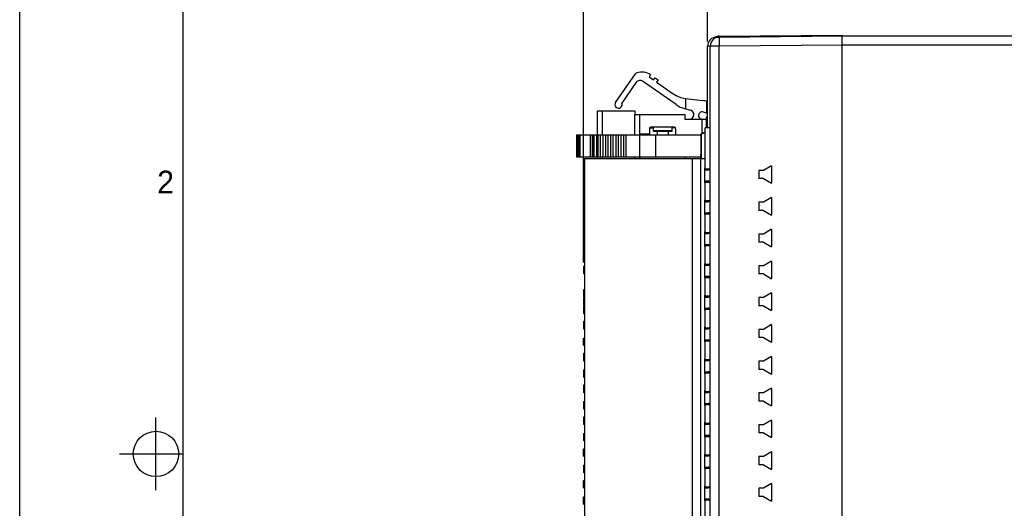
# Model space of a CAD drawing. Header units: millimetres. Extents: x 0 to 420, y 0 to 297.
# Tile 46 of 76: x 0 to 108, y 183 to 236. Entities that reach past the tile are written whole.
import ezdxf

# ---------------------------------------------------------------- set-up
doc = ezdxf.new("R2010")
doc.units = ezdxf.units.MM
doc.header["$LTSCALE"] = 23.1
doc.layers.get('0').update_dxf_attribs({"linetype": 'CONTINUOUS'})
doc.layers.add('03___PRT_ALL_CURVES', color=7, linetype='CONTINUOUS')
doc.layers.add('INTFCLR_139', color=7, linetype='CONTINUOUS')
doc.styles.get("Standard").update_dxf_attribs({"font": 'txt', "width": 0.85})
doc.styles.add('TEXTSTYLE_2', font='trium.ttf')
doc.dimstyles.new('DIMSTYLE_1', dxfattribs={"dimtxt": 3.5, "dimasz": 3.5, "dimexe": 1, "dimexo": 0.5, "dimgap": 0.875, "dimtad": 1, "dimdec": 4, "dimdsep": 46, "dimtxsty": 'STANDARD', "dimblk": '_FILLED', "dimblk1": '_FILLED', "dimblk2": '_FILLED', "dimcen": 0.09, "dimadec": 4, "dimazin": 2, "dimtp": 0.15, "dimtm": 0.15, "dimtfac": 1, "dimtdec": 4, "dimtofl": 0, "dimtmove": 0, "dimatfit": 3, "dimldrblk": '_FILLED', "dimfxl": 1, "dimtolj": 1, "dimarcsym": 0})
doc.dimstyles.new('DIMSTYLE_6', dxfattribs={"dimtxt": 3.5, "dimasz": 3.5, "dimexe": 1, "dimexo": 0.5, "dimgap": 0.875, "dimtad": 1, "dimdec": 1, "dimdsep": 46, "dimtxsty": 'STANDARD', "dimblk": '_FILLED', "dimblk1": '_FILLED', "dimblk2": '_FILLED', "dimcen": 0.09, "dimadec": 4, "dimazin": 2, "dimtp": 0.2, "dimtm": 0.2, "dimtfac": 1, "dimtdec": 1, "dimtofl": 0, "dimtmove": 0, "dimatfit": 3, "dimldrblk": '_FILLED', "dimfxl": 1, "dimtolj": 1, "dimarcsym": 0})

# ---------------------------------------------------------------- blocks, each defined once
blk = doc.blocks.new('_FILLED')
at = {"color": 0, "linetype": 'BYBLOCK'}
blk.add_solid([(0, 0), (-1, 0.143), (-1, -0.143)], dxfattribs=at)
blk = doc.blocks.new('*D0')
at = {"color": 2, "linetype": 'CONTINUOUS'}
for p, q in [((75.72, 233.9), (75.72, 254.64)), ((75.72, 253.64), (129.67, 253.64)), ((183.62, 253.64), (129.67, 253.64)), ((183.62, 224.77), (183.62, 254.64))]:
    blk.add_line(p, q, dxfattribs=at)
at = {"color": 2, "linetype": 'CONTINUOUS', "xscale": 3.5, "yscale": 3.5, "zscale": 3.5, "rotation": 180}
blk.add_blockref('_FILLED', (75.72, 253.64), dxfattribs=at)
at = {"color": 2, "linetype": 'CONTINUOUS', "xscale": 3.5, "yscale": 3.5, "zscale": 3.5}
blk.add_blockref('_FILLED', (183.62, 253.64), dxfattribs=at)
at = {"color": 2, "linetype": 'CONTINUOUS', "insert": (129.67, 258.02), "char_height": 3.5, "width": 18.375, "attachment_point": 2, "line_spacing_factor": 0.9}
blk.add_mtext('107.9', dxfattribs=at)
blk = doc.blocks.new('*D6')
at = {"color": 2, "linetype": 'CONTINUOUS'}
for p, q in [((62.07, 209.56), (62.07, 272.86)), ((183.62, 222.62), (183.62, 272.86)), ((62.07, 271.86), (122.85, 271.86)), ((183.62, 271.86), (122.85, 271.86))]:
    blk.add_line(p, q, dxfattribs=at)
at = {"color": 2, "linetype": 'CONTINUOUS', "xscale": 3.5, "yscale": 3.5, "zscale": 3.5, "rotation": 180}
blk.add_blockref('_FILLED', (62.07, 271.86), dxfattribs=at)
at = {"color": 2, "linetype": 'CONTINUOUS', "xscale": 3.5, "yscale": 3.5, "zscale": 3.5}
blk.add_blockref('_FILLED', (183.62, 271.86), dxfattribs=at)
at = {"color": 2, "linetype": 'CONTINUOUS', "insert": (122.85, 276.24), "char_height": 3.5, "width": 17.25, "attachment_point": 2, "line_spacing_factor": 0.9}
blk.add_mtext('121.6', dxfattribs=at)

msp = doc.modelspace()

# ---------------------------------------------------------------- linework, layer by layer
at = {"color": 2, "linetype": 'CONTINUOUS'}
for p, q in [((0, 0), (0, 297)), ((15, 184.5), (15, 192.5)), ((11, 188.5), (18, 188.5))]:
    msp.add_line(p, q, dxfattribs=at)
at = {"color": 7, "linetype": 'CONTINUOUS'}
for p, q in [((18, 6), (18, 291)), ((76.71321, 234.39753), (77.01364, 234.40016)), ((77.01321, 234.49753), (90.52194, 234.61542)), ((77.01366, 234.39753), (90.52239, 234.51542)), ((90.52194, 144.51542), (90.52194, 234.61542)), ((90.52194, 234.51542), (163.48425, 234.51542)), ((90.52239, 144.51542), (90.52239, 234.51542)), ((75.72194, 224.41542), (75.72194, 233.39757)), ((76.02239, 145.63327), (76.02239, 233.39757)), ((65.59428, 227.19485), (67.79332, 230.33541)), ((69.45363, 230.26575), (69.28156, 230.02001)), ((69.28156, 230.02001), (69.77305, 229.67586)), ((69.77305, 229.67586), (69.94512, 229.92161)), ((69.94512, 229.92161), (70.27278, 229.69218)), ((67.88058, 229.41397), (66.28446, 227.13447)), ((72.2587, 226.95877), (68.57695, 229.53676)), ((70.27278, 229.69218), (70.10071, 229.44643)), ((70.10071, 229.44643), (71.94218, 228.15702)), ((73.2973, 227.63684), (75.15033, 227.40931)), ((73.31254, 226.48909), (73.31254, 227.63497)), ((75.62194, 227.31248), (75.62194, 226.00821)), ((63.62194, 223.61542), (63.62194, 226.26542)), ((63.62194, 226.26542), (67.72194, 226.26542)), ((67.72194, 226.26542), (67.72194, 225.86542)), ((67.72194, 225.86542), (73.22194, 225.86542)), ((68.22194, 225.86542), (68.22194, 223.61542)), ((73.20298, 226.51844), (73.793, 226.36035)), ((73.22194, 225.86542), (73.22194, 225.36542)), ((75.72194, 225.97156), (75.25957, 226.141)), ((75.62194, 224.41542), (75.62194, 225.61542)), ((75.62194, 225.61542), (75.72194, 225.61542)), ((69.33525, 224.38842), (69.77194, 224.38842)), ((69.47418, 224.51542), (72.0697, 224.51542)), ((69.77194, 224.01542), (69.77194, 224.38842)), ((71.77194, 224.38842), (71.77194, 224.01542)), ((72.20862, 224.38842), (71.77194, 224.38842)), ((73.22194, 225.36542), (75.62194, 225.36542)), ((75.47194, 219.77542), (75.47194, 224.41542)), ((76.02239, 224.41542), (75.47194, 224.41542)), ((61.30884, 223.61542), (61.30884, 221.21542)), ((61.30888, 223.61542), (75.02194, 223.61542)), ((63.00594, 223.61542), (63.00594, 221.21542)), ((63.63014, 223.61542), (63.63014, 221.21542)), ((63.91296, 223.61542), (63.91296, 221.21542)), ((64.19578, 223.61542), (64.19578, 221.21542)), ((64.4786, 223.61542), (64.4786, 221.21542)), ((64.76142, 223.61542), (64.76142, 221.21542)), ((65.04424, 223.61542), (65.04424, 221.21542)), ((65.32706, 221.21542), (65.32706, 223.61542)), ((65.60988, 223.61542), (65.60988, 221.21542)), ((65.8927, 223.61542), (65.8927, 221.21542)), ((66.17552, 223.61542), (66.17552, 221.21542)), ((66.45834, 223.61542), (66.45834, 221.21542)), ((66.74116, 223.61542), (66.74116, 221.21542)), ((69.3202, 223.71542), (68.22194, 223.71542)), ((69.77194, 224.11342), (71.77194, 224.11342)), ((71.77194, 224.01542), (69.77194, 224.01542)), ((70.16727, 224.01542), (70.16727, 223.61542)), ((71.37661, 224.01542), (71.37661, 223.61542)), ((74.97194, 223.61542), (74.97194, 221.21542)), ((74.99422, 223.69528), (75.47194, 223.97108)), ((74.99422, 223.69528), (75.01192, 223.68512)), ((74.99425, 223.61542), (74.99422, 223.69285)), ((75.47194, 223.93696), (75.02194, 223.67938)), ((75.02194, 223.67938), (75.02197, 221.01542)), ((61.30888, 221.21542), (74.97194, 221.21542)), ((63.62194, 221.01542), (63.62194, 221.21542)), ((68.22194, 221.21542), (68.22194, 221.01542)), ((68.27194, 221.21542), (68.27194, 221.01542)), ((73.27194, 221.21542), (73.27194, 221.01542)), ((74.97194, 221.46542), (75.02194, 221.46542)), ((74.99425, 221.01542), (74.99425, 221.46542)), ((62.17194, 221.01542), (62.17194, 158.01542)), ((62.17194, 221.01542), (75.47194, 221.01542)), ((74.07194, 158.01542), (74.07194, 221.01542)), ((74.97194, 158.01542), (74.97194, 221.01542)), ((62.07194, 218.86542), (62.07194, 219.66542)), ((62.07194, 219.66542), (62.17194, 219.66542)), ((62.07194, 219.6484), (62.17194, 219.6484)), ((62.07194, 219.61436), (62.17194, 219.61436)), ((62.07194, 219.54627), (62.17194, 219.54627)), ((62.07194, 219.47819), (62.17194, 219.47819)), ((62.07194, 219.44415), (62.17194, 219.44415)), ((62.07194, 219.37606), (62.17194, 219.37606)), ((62.07194, 219.325), (62.17194, 219.325)), ((62.07194, 218.95053), (62.17194, 218.95053)), ((75.47194, 219.90305), (75.93073, 219.8938)), ((75.47194, 219.77542), (75.78932, 219.77542)), ((62.07194, 218.86542), (62.17194, 218.86542)), ((75.47194, 216.27542), (75.47194, 218.55542)), ((75.47194, 218.55542), (75.78932, 218.55542)), ((75.47194, 218.4278), (75.93073, 218.43705)), ((62.07194, 216.16542), (62.07194, 215.36542)), ((62.07194, 216.16542), (62.17194, 216.16542)), ((62.07194, 215.70585), (62.17194, 215.70585)), ((75.47194, 216.40305), (75.93073, 216.3938)), ((75.47194, 216.27542), (75.78932, 216.27542)), ((62.07194, 215.60372), (62.17194, 215.60372)), ((62.07194, 215.36542), (62.17194, 215.36542)), ((75.47194, 212.77542), (75.47194, 215.05542)), ((75.47194, 215.05542), (75.78932, 215.05542)), ((75.47194, 214.9278), (75.93073, 214.93705)), ((62.07194, 212.66542), (62.07194, 211.86542)), ((62.07194, 212.66542), (62.17194, 212.66542)), ((62.07194, 212.6484), (62.17194, 212.6484)), ((62.07194, 212.59734), (62.17194, 212.59734)), ((62.07194, 212.52925), (62.17194, 212.52925)), ((62.07194, 212.47819), (62.17194, 212.47819)), ((75.47194, 212.90305), (75.93073, 212.8938)), ((75.47194, 212.77542), (75.78932, 212.77542)), ((62.07194, 212.42712), (62.17194, 212.42712)), ((62.07194, 212.37606), (62.17194, 212.37606)), ((62.07194, 212.35904), (62.17194, 212.35904)), ((62.17194, 212.30798), (62.07194, 212.30798)), ((62.07194, 212.25691), (62.17194, 212.25691)), ((62.07194, 212.17181), (62.17194, 212.17181)), ((62.07194, 212.0867), (62.17194, 212.0867)), ((62.07194, 212.00159), (62.17194, 212.00159)), ((62.07194, 211.93351), (62.17194, 211.93351)), ((62.07194, 211.88244), (62.17194, 211.88244)), ((62.07194, 211.86542), (62.17194, 211.86542)), ((75.47194, 209.27542), (75.47194, 211.55542)), ((75.47194, 211.55542), (75.78932, 211.55542)), ((75.47194, 211.4278), (75.93073, 211.43705)), ((75.47194, 209.40305), (75.93073, 209.3938)), ((75.47194, 209.27542), (75.78932, 209.27542)), ((62.07194, 209.16542), (62.07194, 208.36542)), ((62.07194, 209.16542), (62.17194, 209.16542)), ((62.07194, 209.1484), (62.17194, 209.1484)), ((62.07194, 209.09734), (62.17194, 209.09734)), ((62.07194, 209.04627), (62.17194, 209.04627)), ((62.07194, 208.96117), (62.17194, 208.96117)), ((62.07194, 208.9101), (62.17194, 208.9101)), ((62.07194, 208.84202), (62.17194, 208.84202)), ((62.07194, 208.79095), (62.17194, 208.79095)), ((62.07194, 208.77393), (62.17194, 208.77393)), ((62.07194, 208.75691), (62.17194, 208.75691)), ((62.07194, 208.70585), (62.17194, 208.70585)), ((62.07194, 208.62074), (62.17194, 208.62074)), ((62.07194, 208.56968), (62.17194, 208.56968)), ((62.07194, 208.48457), (62.17194, 208.48457)), ((62.07194, 208.43351), (62.17194, 208.43351)), ((62.07194, 208.38244), (62.17194, 208.38244)), ((62.07194, 208.36542), (62.17194, 208.36542)), ((75.47194, 205.77542), (75.47194, 208.05542)), ((75.47194, 208.05542), (75.78932, 208.05542)), ((75.47194, 207.9278), (75.93073, 207.93705)), ((62.07194, 206.56542), (62.07194, 205.76542)), ((62.17194, 206.56542), (62.07194, 206.56542)), ((62.07194, 205.76542), (62.17194, 205.76542)), ((62.07194, 205.66542), (62.07194, 204.86542)), ((62.07194, 205.66542), (62.17194, 205.66542)), ((62.07194, 205.6484), (62.17194, 205.6484)), ((62.07194, 205.59734), (62.17194, 205.59734)), ((62.07194, 205.52925), (62.17194, 205.52925)), ((62.07194, 205.44415), (62.17194, 205.44415)), ((62.07194, 205.325), (62.17194, 205.325)), ((62.07194, 205.20585), (62.17194, 205.20585)), ((62.07194, 205.0867), (62.17194, 205.0867)), ((62.07194, 205.00159), (62.17194, 205.00159)), ((62.07194, 204.93351), (62.17194, 204.93351)), ((62.07194, 204.88244), (62.17194, 204.88244)), ((62.07194, 204.86542), (62.17194, 204.86542)), ((75.47194, 205.90305), (75.93073, 205.8938)), ((75.47194, 205.77542), (75.78932, 205.77542)), ((62.07194, 204.76542), (62.07194, 203.96542)), ((62.07194, 204.76542), (62.17194, 204.76542)), ((62.07194, 204.7484), (62.17194, 204.7484)), ((62.07194, 204.69734), (62.17194, 204.69734)), ((62.07194, 204.64627), (62.17194, 204.64627)), ((62.07194, 204.57819), (62.17194, 204.57819)), ((62.07194, 204.52712), (62.17194, 204.52712)), ((62.07194, 204.44202), (62.17194, 204.44202)), ((62.07194, 204.28883), (62.17194, 204.28883)), ((62.07194, 204.20372), (62.17194, 204.20372)), ((62.07194, 204.15266), (62.17194, 204.15266)), ((62.07194, 204.08457), (62.17194, 204.08457)), ((62.07194, 204.03351), (62.17194, 204.03351)), ((62.07194, 203.98244), (62.17194, 203.98244)), ((62.07194, 203.96542), (62.17194, 203.96542)), ((75.47194, 202.27542), (75.47194, 204.55542)), ((75.47194, 204.55542), (75.78932, 204.55542)), ((75.47194, 204.4278), (75.93073, 204.43705)), ((62.07194, 203.06542), (62.07194, 202.26542)), ((62.17194, 203.06542), (62.07194, 203.06542)), ((62.07194, 202.26542), (62.17194, 202.26542)), ((75.47194, 202.40305), (75.93073, 202.3938)), ((75.47194, 202.27542), (75.78932, 202.27542)), ((62.07194, 200.46542), (62.07194, 201.26542)), ((62.07194, 201.26542), (62.17194, 201.26542)), ((62.07194, 201.2484), (62.17194, 201.2484)), ((62.07194, 201.21436), (62.17194, 201.21436)), ((62.07194, 201.14627), (62.17194, 201.14627)), ((62.07194, 201.07819), (62.17194, 201.07819)), ((62.07194, 201.04415), (62.17194, 201.04415)), ((62.07194, 200.97606), (62.17194, 200.97606)), ((62.07194, 200.925), (62.17194, 200.925)), ((62.07194, 200.55053), (62.17194, 200.55053)), ((75.47194, 198.77542), (75.47194, 201.05542)), ((75.47194, 201.05542), (75.78932, 201.05542)), ((75.47194, 200.9278), (75.93073, 200.93705)), ((62.07194, 200.46542), (62.17194, 200.46542)), ((62.07194, 199.56542), (62.07194, 198.76542)), ((62.17194, 199.56542), (62.07194, 199.56542)), ((62.07194, 198.76542), (62.17194, 198.76542)), ((75.47194, 198.90305), (75.93073, 198.8938)), ((75.47194, 198.77542), (75.78932, 198.77542)), ((62.07194, 197.76542), (62.07194, 196.96542)), ((62.07194, 197.76542), (62.17194, 197.76542)), ((62.07194, 197.30585), (62.17194, 197.30585)), ((75.47194, 195.27542), (75.47194, 197.55542)), ((75.47194, 197.55542), (75.78932, 197.55542)), ((75.47194, 197.4278), (75.93073, 197.43705)), ((62.07194, 197.20372), (62.17194, 197.20372)), ((62.07194, 196.96542), (62.17194, 196.96542)), ((62.07194, 196.06542), (62.07194, 195.26542)), ((62.17194, 196.06542), (62.07194, 196.06542)), ((62.07194, 195.26542), (62.17194, 195.26542)), ((75.47194, 195.40305), (75.93073, 195.3938)), ((75.47194, 195.27542), (75.78932, 195.27542)), ((62.07194, 194.26542), (62.07194, 193.46542)), ((62.07194, 194.26542), (62.17194, 194.26542)), ((62.07194, 194.2484), (62.17194, 194.2484)), ((62.07194, 194.19734), (62.17194, 194.19734)), ((62.07194, 194.12925), (62.17194, 194.12925)), ((62.07194, 194.07819), (62.17194, 194.07819)), ((62.07194, 194.02712), (62.17194, 194.02712)), ((75.47194, 191.77542), (75.47194, 194.05542)), ((75.47194, 194.05542), (75.78932, 194.05542)), ((62.07194, 193.97606), (62.17194, 193.97606)), ((62.07194, 193.95904), (62.17194, 193.95904)), ((62.17194, 193.90798), (62.07194, 193.90798)), ((62.07194, 193.85691), (62.17194, 193.85691)), ((62.07194, 193.77181), (62.17194, 193.77181)), ((62.07194, 193.6867), (62.17194, 193.6867)), ((62.07194, 193.60159), (62.17194, 193.60159)), ((62.07194, 193.53351), (62.17194, 193.53351)), ((62.07194, 193.48244), (62.17194, 193.48244)), ((62.07194, 193.46542), (62.17194, 193.46542)), ((75.47194, 193.9278), (75.93073, 193.93705)), ((62.07194, 192.56542), (62.07194, 191.76304)), ((62.17194, 192.56542), (62.07194, 192.56542)), ((75.47194, 191.90305), (75.93073, 191.8938)), ((62.07194, 191.76542), (62.17194, 191.76542)), ((62.07194, 191.76304), (62.17194, 191.76304)), ((62.07194, 190.76542), (62.07194, 189.96542)), ((62.07194, 190.76542), (62.17194, 190.76542)), ((75.47194, 191.77542), (75.78932, 191.77542)), ((62.07194, 190.7484), (62.17194, 190.7484)), ((62.07194, 190.69734), (62.17194, 190.69734)), ((62.07194, 190.64627), (62.17194, 190.64627)), ((62.07194, 190.56117), (62.17194, 190.56117)), ((62.07194, 190.5101), (62.17194, 190.5101)), ((62.07194, 190.44202), (62.17194, 190.44202)), ((62.07194, 190.39095), (62.17194, 190.39095)), ((62.07194, 190.37393), (62.17194, 190.37393)), ((62.07194, 190.35691), (62.17194, 190.35691)), ((62.07194, 190.30585), (62.17194, 190.30585)), ((62.07194, 190.22074), (62.17194, 190.22074)), ((62.07194, 190.16968), (62.17194, 190.16968)), ((62.07194, 190.08457), (62.17194, 190.08457)), ((62.07194, 190.03351), (62.17194, 190.03351)), ((62.07194, 189.98244), (62.17194, 189.98244)), ((62.07194, 189.96542), (62.17194, 189.96542)), ((75.47194, 188.27542), (75.47194, 190.55542)), ((75.47194, 190.55542), (75.78932, 190.55542)), ((75.47194, 190.4278), (75.93073, 190.43705)), ((62.07194, 188.26542), (62.07194, 189.06542)), ((62.07194, 189.06542), (62.17194, 189.06542)), ((62.07194, 189.0484), (62.17194, 189.0484)), ((62.07194, 189.01436), (62.17194, 189.01436)), ((62.07194, 188.94627), (62.17194, 188.94627)), ((62.07194, 188.87819), (62.17194, 188.87819)), ((62.07194, 188.84415), (62.17194, 188.84415)), ((62.07194, 188.77606), (62.17194, 188.77606)), ((62.07194, 188.725), (62.17194, 188.725)), ((62.07194, 188.35053), (62.17194, 188.35053)), ((62.07194, 188.26542), (62.17194, 188.26542)), ((75.47194, 188.40305), (75.93073, 188.3938)), ((75.47194, 188.27542), (75.78932, 188.27542)), ((62.07194, 187.26542), (62.07194, 186.46542)), ((62.07194, 187.26542), (62.17194, 187.26542)), ((62.07194, 187.2484), (62.17194, 187.2484)), ((62.07194, 187.19734), (62.17194, 187.19734)), ((62.07194, 187.14627), (62.17194, 187.14627)), ((62.07194, 187.07819), (62.17194, 187.07819)), ((62.07194, 187.02712), (62.17194, 187.02712)), ((62.07194, 186.94202), (62.17194, 186.94202)), ((62.07194, 186.78883), (62.17194, 186.78883)), ((62.07194, 186.70372), (62.17194, 186.70372)), ((62.07194, 186.65266), (62.17194, 186.65266)), ((62.07194, 186.58457), (62.17194, 186.58457)), ((62.07194, 186.53351), (62.17194, 186.53351)), ((62.07194, 186.48244), (62.17194, 186.48244)), ((62.07194, 186.46542), (62.17194, 186.46542)), ((75.47194, 184.77542), (75.47194, 187.05542)), ((75.47194, 187.05542), (75.78932, 187.05542)), ((75.47194, 186.9278), (75.93073, 186.93705)), ((62.07194, 184.76542), (62.07194, 185.56542)), ((62.07194, 185.56542), (62.17194, 185.56542)), ((62.07194, 185.5484), (62.17194, 185.5484)), ((62.07194, 185.51436), (62.17194, 185.51436)), ((62.07194, 185.44627), (62.17194, 185.44627)), ((62.07194, 185.37819), (62.17194, 185.37819)), ((62.07194, 185.34415), (62.17194, 185.34415)), ((62.07194, 185.27606), (62.17194, 185.27606)), ((62.07194, 185.225), (62.17194, 185.225)), ((62.07194, 184.85053), (62.17194, 184.85053)), ((62.07194, 184.76542), (62.17194, 184.76542)), ((75.47194, 184.90305), (75.93073, 184.8938)), ((75.47194, 184.77542), (75.78932, 184.77542)), ((62.07194, 182.96542), (62.07194, 183.76542)), ((62.07194, 183.76542), (62.17194, 183.76542)), ((62.07194, 183.7484), (62.17194, 183.7484)), ((62.07194, 183.71436), (62.17194, 183.71436)), ((62.07194, 183.64627), (62.17194, 183.64627)), ((62.07194, 183.57819), (62.17194, 183.57819)), ((62.07194, 183.54415), (62.17194, 183.54415)), ((62.07194, 183.47606), (62.17194, 183.47606)), ((62.07194, 183.425), (62.17194, 183.425)), ((75.47194, 181.27542), (75.47194, 183.55542)), ((75.47194, 183.55542), (75.78932, 183.55542)), ((75.47194, 183.4278), (75.93073, 183.43705)), ((62.07194, 183.05053), (62.17194, 183.05053)), ((62.07194, 182.96542), (62.17194, 182.96542))]:
    msp.add_line(p, q, dxfattribs=at)
at = {"color": 9, "linetype": 'CONTINUOUS'}
for p, q in [((76.01175, 233.39757), (75.72194, 233.39757)), ((77.01403, 233.39757), (76.02239, 233.39757)), ((90.52239, 233.51543), (77.01403, 233.39755)), ((77.01403, 145.63333), (77.01403, 233.39755)), ((168.02194, 233.51542), (90.52194, 233.51542)), ((64.12194, 226.26542), (64.12194, 223.61542)), ((67.73194, 223.61542), (67.73194, 225.86542)), ((75.12194, 223.76901), (75.12194, 225.36542)), ((61.36742, 223.61542), (61.36742, 221.21542)), ((61.5088, 223.61542), (61.5088, 221.21542)), ((61.65022, 223.61542), (61.65022, 221.21542)), ((62.80594, 223.61542), (62.80594, 221.21542)), ((63.06452, 223.61542), (63.06452, 221.21542)), ((63.2059, 223.61542), (63.2059, 221.21542)), ((63.48874, 223.61542), (63.48874, 221.21542)), ((68.2139, 223.61542), (68.2139, 221.21542)), ((69.99709, 223.61542), (69.99709, 221.21542)), ((64.12194, 221.21542), (64.12194, 221.01542)), ((67.73194, 221.01542), (67.73194, 221.21542))]:
    msp.add_line(p, q, dxfattribs=at)
at = {"color": 7, "linetype": 'CONTINUOUS'}
msp.add_circle((15, 188.5), 2.50062, dxfattribs=at)
for centre, radius, start, end in [((76.72194, 233.39757), 1, 90.5, 180), ((77.02239, 233.39757), 1, 90.5, 180), ((77.02194, 233.49757), 1, 90.5, 117.496313), ((68.03906, 230.16334), 0.3, 108.032178, 145), ((68.50339, 228.73701), 1.8, 58.135646, 108.032178), ((68.29016, 229.12718), 0.5, 55, 145), ((73.66291, 230.61448), 3, 235, 263), ((65.92194, 226.96542), 0.4, 145, 25), ((73.97943, 229.41622), 3, 235, 255), ((74.78472, 224.43168), 3, 71.795553, 83), ((73.72194, 225.86542), 0.5, 270, 81.8287664), ((75.12194, 225.76542), 0.4, 69.8746302, 252.6068721), ((84.31896, 208.13746), 22.10442, 132.1887726, 132.6766616), ((57.22485, 208.13739), 22.10452, 47.3233337, 47.8112206), ((-225.441, 217.38898), 297.73191, 1.1983102, 1.3471038), ((75.78932, 219.90042), 0.125, 270, 334.1959895), ((76.17194, 219.71542), 0.3, 119.9085204, 154.1959895), ((75.78932, 218.43042), 0.125, 25.8040105, 90), ((76.17194, 218.61542), 0.3, 205.8040105, 240.0914796), ((75.78932, 216.40042), 0.125, 270, 334.1959895), ((76.17194, 216.21542), 0.3, 119.9085204, 154.1959895), ((75.78932, 214.93042), 0.125, 25.8040105, 90), ((76.17194, 215.11542), 0.3, 205.8040105, 240.0914796), ((75.78932, 212.90042), 0.125, 270, 334.1959895), ((76.17194, 212.71542), 0.3, 119.9085204, 154.1959895), ((75.78932, 211.43042), 0.125, 25.8040105, 90), ((76.17194, 211.61542), 0.3, 205.8040105, 240.0914796), ((75.78932, 209.40042), 0.125, 270, 334.1959895), ((76.17194, 209.21542), 0.3, 119.9085204, 154.1959895), ((75.78932, 207.93042), 0.125, 25.8040105, 90), ((76.17194, 208.11542), 0.3, 205.8040105, 240.0914796), ((76.17194, 205.71542), 0.3, 119.9085204, 154.1959895), ((75.78932, 205.90042), 0.125, 270, 334.1959895), ((75.78932, 204.43042), 0.125, 25.8040105, 90), ((76.17194, 204.61542), 0.3, 205.8040105, 240.0914796), ((75.78932, 202.40042), 0.125, 270, 334.1959895), ((76.17194, 202.21542), 0.3, 119.9085204, 154.1959895), ((75.78932, 200.93042), 0.125, 25.8040105, 90), ((76.17194, 201.11542), 0.3, 205.8040105, 240.0914796), ((75.78932, 198.90042), 0.125, 270, 334.1959895), ((76.17194, 198.71542), 0.3, 119.9085204, 154.1959895), ((75.78932, 197.43042), 0.125, 25.8040105, 90), ((76.17194, 197.61542), 0.3, 205.8040105, 240.0914796), ((75.78932, 195.40042), 0.125, 270, 334.1959895), ((76.17194, 195.21542), 0.3, 119.9085204, 154.1959895), ((75.78932, 193.93042), 0.125, 25.8040105, 90), ((76.17194, 194.11542), 0.3, 205.8040105, 240.0914796), ((76.17194, 191.71542), 0.3, 119.9085204, 154.1959895), ((75.78932, 191.90042), 0.125, 270, 334.1959895), ((75.78932, 190.43042), 0.125, 25.8040105, 90), ((76.17194, 190.61542), 0.3, 205.8040105, 240.0914796), ((75.78932, 188.40042), 0.125, 270, 334.1959895), ((76.17194, 188.21542), 0.3, 119.9085204, 154.1959895), ((75.78932, 186.93042), 0.125, 25.8040105, 90), ((76.17194, 187.11542), 0.3, 205.8040105, 240.0914796), ((75.78932, 184.90042), 0.125, 270, 334.1959895), ((76.17194, 184.71542), 0.3, 119.9085204, 154.1959895), ((75.78932, 183.43042), 0.125, 25.8040105, 90), ((76.17194, 183.61542), 0.3, 205.8040105, 240.0914796)]:
    msp.add_arc(centre, radius, start, end, dxfattribs=at)
msp.add_ellipse((70.77194, 216.64941), major_axis=(0, 23.07634), ratio=0.066085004, start_param=1.228802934, end_param=1.264144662, dxfattribs=at)
at = {"color": 9, "linetype": 'CONTINUOUS'}
for points, knots in [([(76.71321, 234.39753), (76.71292, 234.39753), (76.71284, 234.39595), (76.71242, 234.39405), (76.71221, 234.38985), (76.71174, 234.38169), (76.71133, 234.36731), (76.71106, 234.35493), (76.71093, 234.3477)], [0, 0, 0, 0, 0.017232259, 0.064979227, 0.143805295, 0.253645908, 0.565788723, 1, 1, 1, 1]), ([(77.01366, 234.39753), (77.01323, 234.39753), (77.0133, 234.39505), (77.01263, 234.39222), (77.01248, 234.38576), (77.01186, 234.37328), (77.01143, 234.35132), (77.0109, 234.31847), (77.01053, 234.27659), (77.01025, 234.22627), (77.01008, 234.16799), (77.01005, 234.12656), (77.01005, 234.10462)], [0, 0, 0, 0, 0.00437934, 0.016814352, 0.0373774, 0.066030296, 0.147393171, 0.26021385, 0.403406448, 0.575786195, 0.775442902, 1, 1, 1, 1]), ([(77.01321, 234.49753), (77.01266, 234.49753), (77.01289, 234.49424), (77.01198, 234.49056), (77.0119, 234.48205), (77.0114, 234.47132), (77.01111, 234.45713), (77.01063, 234.43237), (77.01042, 234.41223), (77.01028, 234.39783)], [0, 0, 0, 0, 0.016674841, 0.064562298, 0.143793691, 0.25417122, 0.395456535, 0.567260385, 1, 1, 1, 1]), ([(77.01005, 234.10462), (77.01005, 234.05412), (77.01048, 233.81843), (77.01205, 233.58273), (77.01366, 233.39754)], [0, 0, 0, 0, 0.214269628, 1, 1, 1, 1])]:
    msp.add_open_spline(points, degree=3, knots=knots, dxfattribs=at)
at = {"layer": '03___PRT_ALL_CURVES', "color": 4, "linetype": 'CONTINUOUS'}
for p, q in [((75.42194, 218.34703), (75.42194, 219.98381)), ((75.42194, 214.84703), (75.42194, 216.48381)), ((75.42194, 211.34703), (75.42194, 212.98381)), ((75.42194, 207.84703), (75.42194, 209.48381)), ((75.42194, 204.34703), (75.42194, 205.98381)), ((75.42194, 200.84703), (75.42194, 202.48381)), ((75.42194, 197.34703), (75.42194, 198.98381)), ((75.42194, 193.84703), (75.42194, 195.48381)), ((75.42194, 190.34703), (75.42194, 191.98381)), ((75.42194, 186.84703), (75.42194, 188.48381)), ((75.42194, 183.34703), (75.42194, 184.98381))]:
    msp.add_line(p, q, dxfattribs=at)
at = {"layer": 'INTFCLR_139', "color": 7, "linetype": 'CONTINUOUS'}
for p, q in [((82.77194, 220.23504), (81.87194, 219.71542)), ((82.76987, 220.23385), (82.76987, 218.297)), ((82.77194, 220.23504), (82.77194, 218.29581)), ((81.37194, 219.71542), (81.37194, 218.81542)), ((81.87194, 219.71542), (81.37194, 219.71542)), ((81.87194, 218.81542), (81.37194, 218.81542)), ((81.87194, 218.81542), (82.77194, 218.29581)), ((81.37194, 216.21542), (81.37194, 215.31542)), ((81.87194, 216.21542), (81.37194, 216.21542)), ((82.77194, 216.73504), (81.87194, 216.21542)), ((82.76987, 216.73385), (82.76987, 214.797)), ((82.77194, 216.73504), (82.77194, 214.79581)), ((81.87194, 215.31542), (81.37194, 215.31542)), ((81.87194, 215.31542), (82.77194, 214.79581)), ((81.37194, 212.71542), (81.37194, 211.81542)), ((81.87194, 212.71542), (81.37194, 212.71542)), ((82.77194, 213.23504), (81.87194, 212.71542)), ((82.76987, 213.23385), (82.76987, 211.297)), ((82.77194, 213.23504), (82.77194, 211.29581)), ((81.87194, 211.81542), (81.37194, 211.81542)), ((81.87194, 211.81542), (82.77194, 211.29581)), ((81.37194, 209.21542), (81.37194, 208.31542)), ((81.87194, 209.21542), (81.37194, 209.21542)), ((82.77194, 209.73504), (81.87194, 209.21542)), ((82.76987, 209.73385), (82.76987, 207.797)), ((82.77194, 209.73504), (82.77194, 207.79581)), ((81.87194, 208.31542), (81.37194, 208.31542)), ((81.87194, 208.31542), (82.77194, 207.79581)), ((82.77194, 206.23504), (81.87194, 205.71542)), ((82.76987, 206.23385), (82.76987, 204.297)), ((82.77194, 206.23504), (82.77194, 204.29581)), ((81.37194, 205.71542), (81.37194, 204.81542)), ((81.87194, 205.71542), (81.37194, 205.71542)), ((81.87194, 204.81542), (81.37194, 204.81542)), ((81.87194, 204.81542), (82.77194, 204.29581)), ((82.77194, 202.73504), (81.87194, 202.21542)), ((82.76987, 202.73385), (82.76987, 200.797)), ((82.77194, 202.73504), (82.77194, 200.79581)), ((81.37194, 202.21542), (81.37194, 201.31542)), ((81.87194, 202.21542), (81.37194, 202.21542)), ((81.87194, 201.31542), (81.37194, 201.31542)), ((81.87194, 201.31542), (82.77194, 200.79581)), ((81.37194, 198.71542), (81.37194, 197.81542)), ((81.87194, 198.71542), (81.37194, 198.71542)), ((82.77194, 199.23504), (81.87194, 198.71542)), ((82.76987, 199.23385), (82.76987, 197.297)), ((82.77194, 199.23504), (82.77194, 197.29581)), ((81.87194, 197.81542), (81.37194, 197.81542)), ((81.87194, 197.81542), (82.77194, 197.29581)), ((81.37194, 195.21542), (81.37194, 194.31542)), ((81.87194, 195.21542), (81.37194, 195.21542)), ((82.77194, 195.73504), (81.87194, 195.21542)), ((82.76987, 195.73385), (82.76987, 193.797)), ((82.77194, 195.73504), (82.77194, 193.79581)), ((81.87194, 194.31542), (81.37194, 194.31542)), ((81.87194, 194.31542), (82.77194, 193.79581)), ((82.77194, 192.23504), (81.87194, 191.71542)), ((82.76987, 192.23385), (82.76987, 190.297)), ((82.77194, 192.23504), (82.77194, 190.29581)), ((81.37194, 191.71542), (81.37194, 190.81542)), ((81.87194, 191.71542), (81.37194, 191.71542)), ((81.87194, 190.81542), (81.37194, 190.81542)), ((81.87194, 190.81542), (82.77194, 190.29581)), ((82.77194, 188.73504), (81.87194, 188.21542)), ((82.76987, 188.73385), (82.76987, 186.797)), ((82.77194, 188.73504), (82.77194, 186.79581)), ((81.37194, 188.21542), (81.37194, 187.31542)), ((81.87194, 188.21542), (81.37194, 188.21542)), ((81.87194, 187.31542), (81.37194, 187.31542)), ((81.87194, 187.31542), (82.77194, 186.79581)), ((81.37194, 184.71542), (81.37194, 183.81542)), ((81.87194, 184.71542), (81.37194, 184.71542)), ((82.77194, 185.23504), (81.87194, 184.71542)), ((82.76987, 185.23385), (82.76987, 183.297)), ((82.77194, 185.23504), (82.77194, 183.29581)), ((81.87194, 183.81542), (81.37194, 183.81542)), ((81.87194, 183.81542), (82.77194, 183.29581))]:
    msp.add_line(p, q, dxfattribs=at)

# ---------------------------------------------------------------- texts
at = {"color": 2, "linetype": 'CONTINUOUS', "insert": (16.05899, 219.68357), "char_height": 2.5, "width": 1.9166667, "attachment_point": 2, "line_spacing_factor": 0.9, "style": 'TEXTSTYLE_2'}
msp.add_mtext('2', dxfattribs=at)

# ---------------------------------------------------------------- dimensions: what is measured, and where the dimension line sits
at = {"color": 2, "linetype": 'CONTINUOUS'}
for base, p1, p2, dimstyle, picture, middle in [((183.6219375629, 271.8622419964), (62.0719375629, 209.0632948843), (183.6219375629, 222.1154225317), 'DIMSTYLE_6', '*D6', (122.3469433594, 271.8622419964)), ((183.62194, 253.64114), (75.72194, 233.39757), (183.62194, 224.26542), 'DIMSTYLE_1', '*D0', (129.17194, 253.64114))]:
    dim = msp.add_linear_dim(base=base, p1=p1, p2=p2, dimstyle=dimstyle, dxfattribs=at)
    dim.commit()
    dim.dimension.update_dxf_attribs({"geometry": picture, "text_midpoint": middle, "dimtype": 160})

doc.saveas('drawing.dxf')
